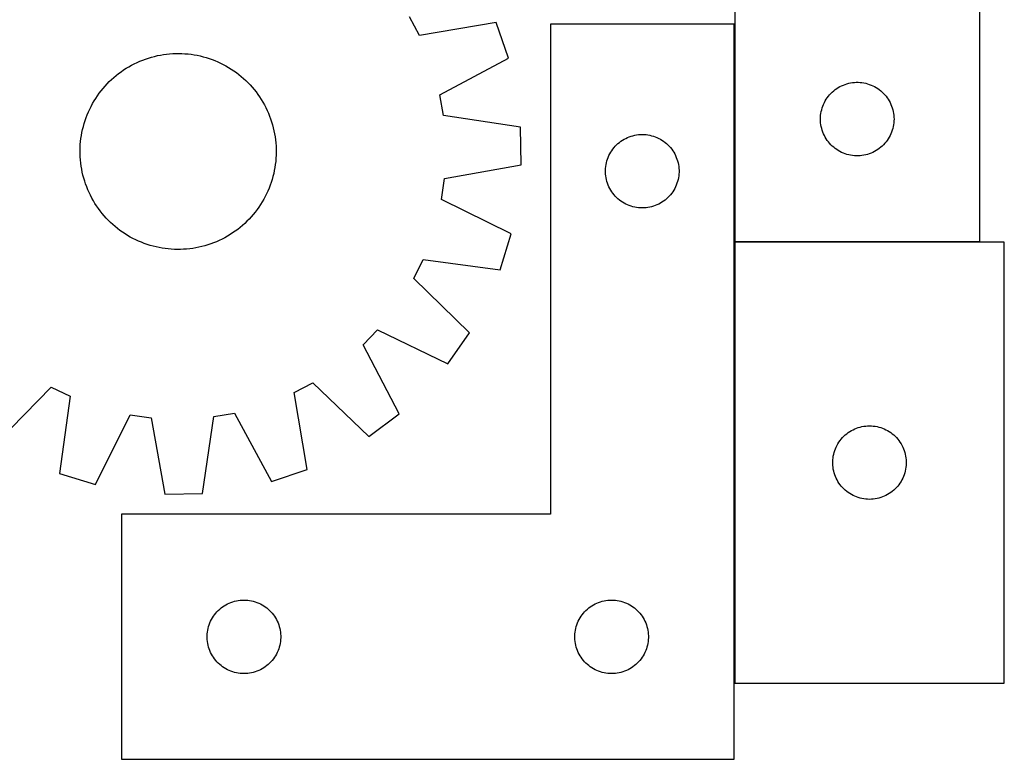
# Model space of a CAD drawing. Header units: millimetres. Extents: x 7 to 1484, y 7 to 468.
# Tile 4 of 5: x 1082 to 1484, y 7 to 308. Entities that reach past the tile are written whole.
import ezdxf

# ---------------------------------------------------------------- set-up
doc = ezdxf.new("R2010")
doc.units = ezdxf.units.MM
doc.layers.add('COMMON', color=5, linetype='CONTINUOUS', true_color=0x0000ff)
doc.layers.add('CUT', color=7, linetype='CONTINUOUS', true_color=0x000000)

msp = doc.modelspace()

# ---------------------------------------------------------------- linework, layer by layer
at = {"layer": 'COMMON'}
for p, q in [((1373.829967, 306.538637), (1373.829967, 217.822822)), ((1373.829967, 217.622821), (1373.829967, 37.622821)), ((1473.929968, 217.722822), (1373.929968, 217.722822))]:
    msp.add_line(p, q, dxfattribs=at)
at = {"layer": 'CUT'}
for p, q in [((1473.929968, 217.822822), (1473.929968, 467.822822)), ((1373.929968, 392.822822), (1373.929968, 217.822822)), ((1245.291369, 301.933308), (1241.274211, 309.508386)), ((1276.60892, 307.242332), (1245.291369, 301.933308)), ((1281.602271, 292.689086), (1276.60892, 307.242332)), ((1373.729967, 306.538637), (1298.729967, 306.538637)), ((1298.729967, 306.538637), (1298.729967, 106.538637)), ((1373.729967, 6.538637), (1373.729967, 306.538637)), ((1136.000625, 293.090186), (1137.215029, 293.413032)), ((1137.215029, 293.413032), (1138.438975, 293.697573)), ((1138.438975, 293.697573), (1139.671255, 293.943528)), ((1139.671255, 293.943528), (1140.910652, 294.150656)), ((1140.910652, 294.150656), (1142.155943, 294.31875)), ((1142.155943, 294.31875), (1143.4059, 294.447646)), ((1143.4059, 294.447646), (1144.659289, 294.537217)), ((1144.659289, 294.537217), (1145.914873, 294.587373)), ((1145.914873, 294.587373), (1147.171413, 294.598066)), ((1147.171413, 294.598066), (1148.427669, 294.569285)), ((1148.427669, 294.569285), (1149.682401, 294.501058)), ((1149.682401, 294.501058), (1150.93437, 294.393452)), ((1150.93437, 294.393452), (1152.182342, 294.246574)), ((1152.182342, 294.246574), (1153.425085, 294.060569)), ((1153.425085, 294.060569), (1154.661371, 293.835621)), ((1154.661371, 293.835621), (1155.889982, 293.57195)), ((1155.889982, 293.57195), (1157.109705, 293.269818)), ((1157.109705, 293.269818), (1158.319335, 292.929523)), ((1126.770187, 289.174463), (1127.86615, 289.789176)), ((1127.86615, 289.789176), (1128.980881, 290.36916)), ((1128.980881, 290.36916), (1130.113279, 290.913844)), ((1130.113279, 290.913844), (1131.262228, 291.422689)), ((1131.262228, 291.422689), (1132.426593, 291.895195)), ((1132.426593, 291.895195), (1133.605225, 292.330893)), ((1133.605225, 292.330893), (1134.796961, 292.729354)), ((1134.796961, 292.729354), (1136.000625, 293.090186)), ((1158.319335, 292.929523), (1159.51768, 292.5514)), ((1159.51768, 292.5514), (1160.703556, 292.135823)), ((1160.703556, 292.135823), (1161.875794, 291.683202)), ((1161.875794, 291.683202), (1163.033236, 291.193983)), ((1163.033236, 291.193983), (1164.17474, 290.66865)), ((1164.17474, 290.66865), (1165.29918, 290.10772)), ((1165.29918, 290.10772), (1166.405445, 289.511747)), ((1166.405445, 289.511747), (1167.492445, 288.88132)), ((1253.622301, 277.652594), (1281.602271, 292.689086)), ((1120.647672, 284.793183), (1121.609037, 285.602371)), ((1121.609037, 285.602371), (1122.595344, 286.380962)), ((1122.595344, 286.380962), (1123.605621, 287.128188)), ((1123.605621, 287.128188), (1124.638871, 287.843312)), ((1124.638871, 287.843312), (1125.694073, 288.525628)), ((1125.694073, 288.525628), (1126.770187, 289.174463)), ((1167.492445, 288.88132), (1168.559106, 288.217061)), ((1168.559106, 288.217061), (1169.604376, 287.519624)), ((1169.604376, 287.519624), (1170.627223, 286.789699)), ((1170.627223, 286.789699), (1171.626638, 286.028006)), ((1171.626638, 286.028006), (1172.601635, 285.235297)), ((1172.601635, 285.235297), (1173.551251, 284.412353)), ((1116.247283, 280.31726), (1117.070227, 281.266875)), ((1117.070227, 281.266875), (1117.922593, 282.190173)), ((1117.922593, 282.190173), (1118.80354, 283.086242)), ((1118.80354, 283.086242), (1119.712199, 283.954198)), ((1119.712199, 283.954198), (1120.647672, 284.793183)), ((1173.551251, 284.412353), (1174.474548, 283.559987)), ((1174.474548, 283.559987), (1175.370617, 282.67904)), ((1175.370617, 282.67904), (1176.238573, 281.770381)), ((1176.238573, 281.770381), (1177.077558, 280.834908)), ((1416.880316, 281.063004), (1417.571252, 281.408356)), ((1417.571252, 281.408356), (1418.279049, 281.717681)), ((1418.279049, 281.717681), (1419.001832, 281.99016)), ((1419.001832, 281.99016), (1419.737683, 282.22507)), ((1419.737683, 282.22507), (1420.484651, 282.421787)), ((1420.484651, 282.421787), (1421.240756, 282.579791)), ((1421.240756, 282.579791), (1422.003992, 282.698662)), ((1422.003992, 282.698662), (1422.772336, 282.778084)), ((1422.772336, 282.778084), (1423.543749, 282.817849)), ((1423.543749, 282.817849), (1424.316186, 282.817849)), ((1424.316186, 282.817849), (1425.087599, 282.778084)), ((1425.087599, 282.778084), (1425.855943, 282.698662)), ((1425.855943, 282.698662), (1426.619179, 282.579791)), ((1426.619179, 282.579791), (1427.375284, 282.421787)), ((1427.375284, 282.421787), (1428.122252, 282.22507)), ((1428.122252, 282.22507), (1428.858103, 281.99016)), ((1428.858103, 281.99016), (1429.580886, 281.717681)), ((1429.580886, 281.717681), (1430.288683, 281.408356)), ((1430.288683, 281.408356), (1430.979619, 281.063004)), ((1113.265519, 276.274731), (1113.962956, 277.320001)), ((1113.962956, 277.320001), (1114.692881, 278.342848)), ((1114.692881, 278.342848), (1115.454574, 279.342263)), ((1115.454574, 279.342263), (1116.247283, 280.31726)), ((1177.077558, 280.834908), (1177.886746, 279.873543)), ((1177.886746, 279.873543), (1178.665337, 278.887236)), ((1178.665337, 278.887236), (1179.412563, 277.876959)), ((1179.412563, 277.876959), (1180.127687, 276.843709)), ((1255.102017, 269.206896), (1253.622301, 277.652594)), ((1412.16817, 277.131964), (1412.662989, 277.725103)), ((1412.662989, 277.725103), (1413.187685, 278.291984)), ((1413.187685, 278.291984), (1413.740867, 278.831102)), ((1413.740867, 278.831102), (1414.32107, 279.341028)), ((1414.32107, 279.341028), (1414.926753, 279.82041)), ((1414.926753, 279.82041), (1415.556312, 280.267977)), ((1415.556312, 280.267977), (1416.208076, 280.682541)), ((1416.208076, 280.682541), (1416.880316, 281.063004)), ((1430.979619, 281.063004), (1431.65186, 280.682541)), ((1431.65186, 280.682541), (1432.303623, 280.267977)), ((1432.303623, 280.267977), (1432.933182, 279.82041)), ((1432.933182, 279.82041), (1433.538865, 279.341028)), ((1433.538865, 279.341028), (1434.119068, 278.831102)), ((1434.119068, 278.831102), (1434.67225, 278.291984)), ((1434.67225, 278.291984), (1435.196947, 277.725103)), ((1435.196947, 277.725103), (1435.691765, 277.131964)), ((1111.37486, 273.014804), (1111.970833, 274.12107)), ((1111.970833, 274.12107), (1112.60126, 275.20807)), ((1112.60126, 275.20807), (1113.265519, 276.274731)), ((1180.127687, 276.843709), (1180.810003, 275.788507)), ((1180.810003, 275.788507), (1181.458838, 274.712393)), ((1181.458838, 274.712393), (1182.073551, 273.61643)), ((1182.073551, 273.61643), (1182.653535, 272.501699)), ((1409.894215, 273.114103), (1410.185214, 273.82963)), ((1410.185214, 273.82963), (1410.512661, 274.529228)), ((1410.512661, 274.529228), (1410.875689, 275.211043)), ((1410.875689, 275.211043), (1411.273334, 275.873264)), ((1411.273334, 275.873264), (1411.704542, 276.514138)), ((1411.704542, 276.514138), (1412.16817, 277.131964)), ((1435.691765, 277.131964), (1436.155393, 276.514138)), ((1436.155393, 276.514138), (1436.586601, 275.873264)), ((1436.586601, 275.873264), (1436.984246, 275.211043)), ((1436.984246, 275.211043), (1437.347274, 274.529228)), ((1437.347274, 274.529228), (1437.674721, 273.82963)), ((1437.674721, 273.82963), (1437.96572, 273.114103)), ((1109.346757, 268.419181), (1109.799378, 269.591419)), ((1109.799378, 269.591419), (1110.288597, 270.748861)), ((1110.288597, 270.748861), (1110.81393, 271.890365)), ((1110.81393, 271.890365), (1111.37486, 273.014804)), ((1182.653535, 272.501699), (1183.198219, 271.369301)), ((1183.198219, 271.369301), (1183.707064, 270.220352)), ((1183.707064, 270.220352), (1184.17957, 269.055987)), ((1286.527357, 264.578423), (1255.102017, 269.206896)), ((1408.949856, 268.595003), (1409.009469, 269.365137)), ((1409.009469, 269.365137), (1409.108649, 270.13118)), ((1409.108649, 270.13118), (1409.247132, 270.891103)), ((1409.247132, 270.891103), (1409.424552, 271.642888)), ((1409.424552, 271.642888), (1409.640437, 272.384544)), ((1409.640437, 272.384544), (1409.894215, 273.114103)), ((1437.96572, 273.114103), (1438.219498, 272.384544)), ((1438.219498, 272.384544), (1438.435383, 271.642888)), ((1438.435383, 271.642888), (1438.612803, 270.891103)), ((1438.612803, 270.891103), (1438.751286, 270.13118)), ((1438.751286, 270.13118), (1438.850466, 269.365137)), ((1438.850466, 269.365137), (1438.910079, 268.595003)), ((1108.212762, 264.82533), (1108.553057, 266.03496)), ((1108.553057, 266.03496), (1108.93118, 267.233305)), ((1108.93118, 267.233305), (1109.346757, 268.419181)), ((1184.17957, 269.055987), (1184.615268, 267.877355)), ((1184.615268, 267.877355), (1185.01373, 266.685619)), ((1185.01373, 266.685619), (1185.374561, 265.481955)), ((1185.374561, 265.481955), (1185.697407, 264.267551)), ((1408.929968, 267.822822), (1408.949856, 268.595003)), ((1408.949856, 267.05064), (1408.929968, 267.822822)), ((1409.009469, 266.280507), (1408.949856, 267.05064)), ((1409.108649, 265.514463), (1409.009469, 266.280507)), ((1409.247132, 264.754541), (1409.108649, 265.514463)), ((1438.751286, 265.514463), (1438.612803, 264.754541)), ((1438.850466, 266.280507), (1438.751286, 265.514463)), ((1438.910079, 267.05064), (1438.850466, 266.280507)), ((1438.910079, 268.595003), (1438.929968, 267.822822)), ((1438.929968, 267.822822), (1438.910079, 267.05064)), ((1107.236006, 259.897967), (1107.422011, 261.14071)), ((1107.422011, 261.14071), (1107.646959, 262.376996)), ((1107.646959, 262.376996), (1107.91063, 263.605607)), ((1107.91063, 263.605607), (1108.212762, 264.82533)), ((1185.697407, 264.267551), (1185.981948, 263.043605)), ((1185.981948, 263.043605), (1186.227903, 261.811325)), ((1186.227903, 261.811325), (1186.435031, 260.571928)), ((1286.779116, 249.194433), (1286.527357, 264.578423)), ((1332.4099, 261.044053), (1333.161686, 261.221473)), ((1333.161686, 261.221473), (1333.921608, 261.359956)), ((1333.921608, 261.359956), (1334.687652, 261.459135)), ((1334.687652, 261.459135), (1335.457785, 261.518749)), ((1335.457785, 261.518749), (1336.229967, 261.538637)), ((1336.229967, 261.538637), (1337.002148, 261.518749)), ((1337.002148, 261.518749), (1337.772282, 261.459135)), ((1337.772282, 261.459135), (1338.538325, 261.359956)), ((1338.538325, 261.359956), (1339.298248, 261.221473)), ((1339.298248, 261.221473), (1340.050033, 261.044053)), ((1409.424552, 264.002755), (1409.247132, 264.754541)), ((1409.640437, 263.261099), (1409.424552, 264.002755)), ((1409.894215, 262.53154), (1409.640437, 263.261099)), ((1410.185214, 261.816013), (1409.894215, 262.53154)), ((1410.512661, 261.116415), (1410.185214, 261.816013)), ((1410.875689, 260.434601), (1410.512661, 261.116415)), ((1437.347274, 261.116415), (1436.984246, 260.434601)), ((1437.674721, 261.816013), (1437.347274, 261.116415)), ((1437.96572, 262.53154), (1437.674721, 261.816013)), ((1438.219498, 263.261099), (1437.96572, 262.53154)), ((1438.435383, 264.002755), (1438.219498, 263.261099)), ((1438.612803, 264.754541), (1438.435383, 264.002755)), ((1106.913295, 256.143294), (1106.981522, 257.398026)), ((1106.981522, 257.398026), (1107.089128, 258.649995)), ((1107.089128, 258.649995), (1107.236006, 259.897967)), ((1186.435031, 260.571928), (1186.603125, 259.326637)), ((1186.603125, 259.326637), (1186.732022, 258.07668)), ((1186.732022, 258.07668), (1186.821592, 256.823291)), ((1325.221686, 256.727737), (1325.760804, 257.28092)), ((1325.760804, 257.28092), (1326.327685, 257.805616)), ((1326.327685, 257.805616), (1326.920824, 258.300434)), ((1326.920824, 258.300434), (1327.53865, 258.764062)), ((1327.53865, 258.764062), (1328.179524, 259.195271)), ((1328.179524, 259.195271), (1328.841746, 259.592916)), ((1328.841746, 259.592916), (1329.52356, 259.955943)), ((1329.52356, 259.955943), (1330.223158, 260.283391)), ((1330.223158, 260.283391), (1330.938685, 260.57439)), ((1330.938685, 260.57439), (1331.668244, 260.828168)), ((1331.668244, 260.828168), (1332.4099, 261.044053)), ((1340.050033, 261.044053), (1340.791689, 260.828168)), ((1340.791689, 260.828168), (1341.521248, 260.57439)), ((1341.521248, 260.57439), (1342.236775, 260.283391)), ((1342.236775, 260.283391), (1342.936373, 259.955943)), ((1342.936373, 259.955943), (1343.618188, 259.592916)), ((1343.618188, 259.592916), (1344.280409, 259.195271)), ((1344.280409, 259.195271), (1344.921283, 258.764062)), ((1344.921283, 258.764062), (1345.539109, 258.300434)), ((1345.539109, 258.300434), (1346.132248, 257.805616)), ((1346.132248, 257.805616), (1346.699129, 257.28092)), ((1346.699129, 257.28092), (1347.238247, 256.727737)), ((1411.273334, 259.772379), (1410.875689, 260.434601)), ((1411.704542, 259.131505), (1411.273334, 259.772379)), ((1412.16817, 258.513679), (1411.704542, 259.131505)), ((1412.662989, 257.92054), (1412.16817, 258.513679)), ((1413.187685, 257.353659), (1412.662989, 257.92054)), ((1413.740867, 256.814541), (1413.187685, 257.353659)), ((1434.67225, 257.353659), (1434.119068, 256.814541)), ((1435.196947, 257.92054), (1434.67225, 257.353659)), ((1435.691765, 258.513679), (1435.196947, 257.92054)), ((1436.155393, 259.131505), (1435.691765, 258.513679)), ((1436.586601, 259.772379), (1436.155393, 259.131505)), ((1436.984246, 260.434601), (1436.586601, 259.772379)), ((1106.884514, 254.887038), (1106.913295, 256.143294)), ((1106.895207, 253.630498), (1106.884514, 254.887038)), ((1106.945363, 252.374914), (1106.895207, 253.630498)), ((1186.821592, 256.823291), (1186.871748, 255.567707)), ((1186.882441, 254.311167), (1186.85366, 253.054911)), ((1186.871748, 255.567707), (1186.882441, 254.311167)), ((1322.644433, 252.897353), (1322.989785, 253.588288)), ((1322.989785, 253.588288), (1323.370247, 254.260529)), ((1323.370247, 254.260529), (1323.784811, 254.912293)), ((1323.784811, 254.912293), (1324.232378, 255.541851)), ((1324.232378, 255.541851), (1324.71176, 256.147535)), ((1324.71176, 256.147535), (1325.221686, 256.727737)), ((1347.238247, 256.727737), (1347.748173, 256.147535)), ((1347.748173, 256.147535), (1348.227555, 255.541851)), ((1348.227555, 255.541851), (1348.675122, 254.912293)), ((1348.675122, 254.912293), (1349.089686, 254.260529)), ((1349.089686, 254.260529), (1349.470149, 253.588288)), ((1349.470149, 253.588288), (1349.815501, 252.897353)), ((1414.32107, 256.304615), (1413.740867, 256.814541)), ((1414.926753, 255.825233), (1414.32107, 256.304615)), ((1415.556312, 255.377666), (1414.926753, 255.825233)), ((1416.208076, 254.963102), (1415.556312, 255.377666)), ((1416.880316, 254.58264), (1416.208076, 254.963102)), ((1417.571252, 254.237288), (1416.880316, 254.58264)), ((1418.279049, 253.927962), (1417.571252, 254.237288)), ((1419.001832, 253.655483), (1418.279049, 253.927962)), ((1419.737683, 253.420573), (1419.001832, 253.655483)), ((1420.484651, 253.223856), (1419.737683, 253.420573)), ((1421.240756, 253.065852), (1420.484651, 253.223856)), ((1422.003992, 252.946981), (1421.240756, 253.065852)), ((1426.619179, 253.065852), (1425.855943, 252.946981)), ((1427.375284, 253.223856), (1426.619179, 253.065852)), ((1428.122252, 253.420573), (1427.375284, 253.223856)), ((1428.858103, 253.655483), (1428.122252, 253.420573)), ((1429.580886, 253.927962), (1428.858103, 253.655483)), ((1430.288683, 254.237288), (1429.580886, 253.927962)), ((1430.979619, 254.58264), (1430.288683, 254.237288)), ((1431.65186, 254.963102), (1430.979619, 254.58264)), ((1432.303623, 255.377666), (1431.65186, 254.963102)), ((1432.933182, 255.825233), (1432.303623, 255.377666)), ((1433.538865, 256.304615), (1432.933182, 255.825233)), ((1434.119068, 256.814541), (1433.538865, 256.304615)), ((1107.034934, 251.121525), (1106.945363, 252.374914)), ((1107.16383, 249.871568), (1107.034934, 251.121525)), ((1107.331924, 248.626277), (1107.16383, 249.871568)), ((1186.53095, 249.300238), (1186.344945, 248.057495)), ((1186.677827, 250.54821), (1186.53095, 249.300238)), ((1186.785433, 251.800179), (1186.677827, 250.54821)), ((1186.85366, 253.054911), (1186.785433, 251.800179)), ((1255.522052, 243.540165), (1286.779116, 249.194433)), ((1321.354126, 248.464613), (1321.472997, 249.227849)), ((1321.472997, 249.227849), (1321.631001, 249.983953)), ((1321.631001, 249.983953), (1321.827718, 250.730922)), ((1321.827718, 250.730922), (1322.062628, 251.466773)), ((1322.062628, 251.466773), (1322.335107, 252.189556)), ((1322.335107, 252.189556), (1322.644433, 252.897353)), ((1349.815501, 252.897353), (1350.124826, 252.189556)), ((1350.124826, 252.189556), (1350.397305, 251.466773)), ((1350.397305, 251.466773), (1350.632215, 250.730922)), ((1350.632215, 250.730922), (1350.828932, 249.983953)), ((1350.828932, 249.983953), (1350.986936, 249.227849)), ((1350.986936, 249.227849), (1351.105807, 248.464613)), ((1422.772336, 252.867559), (1422.003992, 252.946981)), ((1423.543749, 252.827795), (1422.772336, 252.867559)), ((1424.316186, 252.827795), (1423.543749, 252.827795)), ((1425.087599, 252.867559), (1424.316186, 252.827795)), ((1425.855943, 252.946981), (1425.087599, 252.867559)), ((1107.539052, 247.38688), (1107.331924, 248.626277)), ((1107.785007, 246.1546), (1107.539052, 247.38688)), ((1108.069548, 244.930654), (1107.785007, 246.1546)), ((1185.856325, 245.592598), (1185.554194, 244.372875)), ((1186.119996, 246.821209), (1185.856325, 245.592598)), ((1186.344945, 248.057495), (1186.119996, 246.821209)), ((1321.23494, 246.924856), (1321.274704, 247.696269)), ((1321.23494, 246.152419), (1321.23494, 246.924856)), ((1321.274704, 245.381005), (1321.23494, 246.152419)), ((1321.274704, 247.696269), (1321.354126, 248.464613)), ((1321.354126, 244.612662), (1321.274704, 245.381005)), ((1351.105807, 248.464613), (1351.185229, 247.696269)), ((1351.185229, 245.381005), (1351.105807, 244.612662)), ((1351.185229, 247.696269), (1351.224994, 246.924856)), ((1351.224994, 246.152419), (1351.185229, 245.381005)), ((1351.224994, 246.924856), (1351.224994, 246.152419)), ((1108.392394, 243.71625), (1108.069548, 244.930654)), ((1108.753226, 242.512586), (1108.392394, 243.71625)), ((1109.151687, 241.32085), (1108.753226, 242.512586)), ((1109.587386, 240.142218), (1109.151687, 241.32085)), ((1184.835776, 241.9649), (1184.420198, 240.779024)), ((1185.213898, 243.163245), (1184.835776, 241.9649)), ((1185.554194, 244.372875), (1185.213898, 243.163245)), ((1254.319482, 235.050572), (1255.522052, 243.540165)), ((1321.472997, 243.849426), (1321.354126, 244.612662)), ((1321.631001, 243.093321), (1321.472997, 243.849426)), ((1321.827718, 242.346353), (1321.631001, 243.093321)), ((1322.062628, 241.610502), (1321.827718, 242.346353)), ((1322.335107, 240.887719), (1322.062628, 241.610502)), ((1350.397305, 241.610502), (1350.124826, 240.887719)), ((1350.632215, 242.346353), (1350.397305, 241.610502)), ((1350.828932, 243.093321), (1350.632215, 242.346353)), ((1350.986936, 243.849426), (1350.828932, 243.093321)), ((1351.105807, 244.612662), (1350.986936, 243.849426)), ((1110.059891, 238.977853), (1109.587386, 240.142218)), ((1110.568736, 237.828904), (1110.059891, 238.977853)), ((1111.11342, 236.696505), (1110.568736, 237.828904)), ((1182.953025, 237.30784), (1182.392095, 236.1834)), ((1183.478358, 238.449344), (1182.953025, 237.30784)), ((1183.967577, 239.606786), (1183.478358, 238.449344)), ((1184.420198, 240.779024), (1183.967577, 239.606786)), ((1322.644433, 240.179921), (1322.335107, 240.887719)), ((1322.989785, 239.488986), (1322.644433, 240.179921)), ((1323.370247, 238.816745), (1322.989785, 239.488986)), ((1323.784811, 238.164981), (1323.370247, 238.816745)), ((1324.232378, 237.535423), (1323.784811, 238.164981)), ((1324.71176, 236.92974), (1324.232378, 237.535423)), ((1348.227555, 237.535423), (1347.748173, 236.92974)), ((1348.675122, 238.164981), (1348.227555, 237.535423)), ((1349.089686, 238.816745), (1348.675122, 238.164981)), ((1349.470149, 239.488986), (1349.089686, 238.816745)), ((1349.815501, 240.179921), (1349.470149, 239.488986)), ((1350.124826, 240.887719), (1349.815501, 240.179921)), ((1111.693404, 235.581775), (1111.11342, 236.696505)), ((1112.308117, 234.485812), (1111.693404, 235.581775)), ((1112.956952, 233.409698), (1112.308117, 234.485812)), ((1113.639268, 232.354496), (1112.956952, 233.409698)), ((1181.165695, 233.990135), (1180.501436, 232.923474)), ((1181.796123, 235.077135), (1181.165695, 233.990135)), ((1182.392095, 236.1834), (1181.796123, 235.077135)), ((1282.776479, 220.937668), (1254.319482, 235.050572)), ((1325.221686, 236.349537), (1324.71176, 236.92974)), ((1325.760804, 235.796354), (1325.221686, 236.349537)), ((1326.327685, 235.271658), (1325.760804, 235.796354)), ((1326.920824, 234.77684), (1326.327685, 235.271658)), ((1327.53865, 234.313212), (1326.920824, 234.77684)), ((1328.179524, 233.882004), (1327.53865, 234.313212)), ((1328.841746, 233.484359), (1328.179524, 233.882004)), ((1329.52356, 233.121331), (1328.841746, 233.484359)), ((1330.223158, 232.793884), (1329.52356, 233.121331)), ((1342.936373, 233.121331), (1342.236775, 232.793884)), ((1343.618188, 233.484359), (1342.936373, 233.121331)), ((1344.280409, 233.882004), (1343.618188, 233.484359)), ((1344.921283, 234.313212), (1344.280409, 233.882004)), ((1345.539109, 234.77684), (1344.921283, 234.313212)), ((1346.132248, 235.271658), (1345.539109, 234.77684)), ((1346.699129, 235.796354), (1346.132248, 235.271658)), ((1347.238247, 236.349537), (1346.699129, 235.796354)), ((1347.748173, 236.92974), (1347.238247, 236.349537)), ((1114.354392, 231.321246), (1113.639268, 232.354496)), ((1115.101618, 230.310969), (1114.354392, 231.321246)), ((1115.880209, 229.324662), (1115.101618, 230.310969)), ((1116.689397, 228.363297), (1115.880209, 229.324662)), ((1178.312381, 229.855942), (1177.519672, 228.880945)), ((1179.074075, 230.855357), (1178.312381, 229.855942)), ((1179.804, 231.878204), (1179.074075, 230.855357)), ((1180.501436, 232.923474), (1179.804, 231.878204)), ((1330.938685, 232.502885), (1330.223158, 232.793884)), ((1331.668244, 232.249107), (1330.938685, 232.502885)), ((1332.4099, 232.033221), (1331.668244, 232.249107)), ((1333.161686, 231.855802), (1332.4099, 232.033221)), ((1333.921608, 231.717319), (1333.161686, 231.855802)), ((1334.687652, 231.618139), (1333.921608, 231.717319)), ((1335.457785, 231.558526), (1334.687652, 231.618139)), ((1336.229967, 231.538637), (1335.457785, 231.558526)), ((1337.002148, 231.558526), (1336.229967, 231.538637)), ((1337.772282, 231.618139), (1337.002148, 231.558526)), ((1338.538325, 231.717319), (1337.772282, 231.618139)), ((1339.298248, 231.855802), (1338.538325, 231.717319)), ((1340.050033, 232.033221), (1339.298248, 231.855802)), ((1340.791689, 232.249107), (1340.050033, 232.033221)), ((1341.521248, 232.502885), (1340.791689, 232.249107)), ((1342.236775, 232.793884), (1341.521248, 232.502885)), ((1117.528382, 227.427824), (1116.689397, 228.363297)), ((1118.396338, 226.519165), (1117.528382, 227.427824)), ((1119.292407, 225.638218), (1118.396338, 226.519165)), ((1120.215705, 224.785852), (1119.292407, 225.638218)), ((1174.054756, 225.244007), (1173.119283, 224.405022)), ((1174.963415, 226.111963), (1174.054756, 225.244007)), ((1175.844362, 227.008032), (1174.963415, 226.111963)), ((1176.696728, 227.931329), (1175.844362, 227.008032)), ((1177.519672, 228.880945), (1176.696728, 227.931329)), ((1121.16532, 223.962908), (1120.215705, 224.785852)), ((1122.140317, 223.170199), (1121.16532, 223.962908)), ((1123.139732, 222.408505), (1122.140317, 223.170199)), ((1124.162579, 221.67858), (1123.139732, 222.408505)), ((1125.207849, 220.981144), (1124.162579, 221.67858)), ((1126.27451, 220.316885), (1125.207849, 220.981144)), ((1169.128084, 221.354893), (1168.072882, 220.672577)), ((1170.161334, 222.070017), (1169.128084, 221.354893)), ((1171.171611, 222.817243), (1170.161334, 222.070017)), ((1172.157918, 223.595834), (1171.171611, 222.817243)), ((1173.119283, 224.405022), (1172.157918, 223.595834)), ((1278.262001, 206.228826), (1282.776479, 220.937668)), ((1127.36151, 219.686457), (1126.27451, 220.316885)), ((1128.467776, 219.090485), (1127.36151, 219.686457)), ((1129.592215, 218.529555), (1128.467776, 219.090485)), ((1130.733719, 218.004222), (1129.592215, 218.529555)), ((1131.891161, 217.515003), (1130.733719, 218.004222)), ((1133.063399, 217.062382), (1131.891161, 217.515003)), ((1134.249275, 216.646804), (1133.063399, 217.062382)), ((1161.340362, 217.30301), (1160.16173, 216.867312)), ((1162.504727, 217.775516), (1161.340362, 217.30301)), ((1163.653676, 218.284361), (1162.504727, 217.775516)), ((1164.786075, 218.829045), (1163.653676, 218.284361)), ((1165.900805, 219.409029), (1164.786075, 218.829045)), ((1166.996768, 220.023742), (1165.900805, 219.409029)), ((1168.072882, 220.672577), (1166.996768, 220.023742)), ((1373.929968, 217.822822), (1473.929968, 217.822822)), ((1373.929968, 217.622821), (1373.929968, 37.622821)), ((1483.929968, 217.622821), (1373.929968, 217.622821)), ((1483.929968, 37.622821), (1483.929968, 217.622821)), ((1135.44762, 216.268682), (1134.249275, 216.646804)), ((1136.65725, 215.928386), (1135.44762, 216.268682)), ((1137.876973, 215.626255), (1136.65725, 215.928386)), ((1139.105584, 215.362584), (1137.876973, 215.626255)), ((1140.34187, 215.137635), (1139.105584, 215.362584)), ((1141.584613, 214.95163), (1140.34187, 215.137635)), ((1142.832585, 214.804753), (1141.584613, 214.95163)), ((1144.084554, 214.697147), (1142.832585, 214.804753)), ((1145.339286, 214.62892), (1144.084554, 214.697147)), ((1146.595542, 214.600139), (1145.339286, 214.62892)), ((1147.852082, 214.610832), (1146.595542, 214.600139)), ((1149.107666, 214.660988), (1147.852082, 214.610832)), ((1150.361055, 214.750558), (1149.107666, 214.660988)), ((1151.611012, 214.879455), (1150.361055, 214.750558)), ((1152.856303, 215.047549), (1151.611012, 214.879455)), ((1154.0957, 215.254677), (1152.856303, 215.047549)), ((1155.32798, 215.500632), (1154.0957, 215.254677)), ((1156.551926, 215.785173), (1155.32798, 215.500632)), ((1157.76633, 216.108019), (1156.551926, 215.785173)), ((1158.969994, 216.46885), (1157.76633, 216.108019)), ((1160.16173, 216.867312), (1158.969994, 216.46885)), ((1243.020361, 202.807794), (1246.787502, 210.510262)), ((1246.787502, 210.510262), (1278.262001, 206.228826)), ((1265.723447, 180.591929), (1243.020361, 202.807794)), ((1222.310693, 175.63471), (1228.27365, 181.796082)), ((1228.27365, 181.796082), (1256.884641, 167.99804)), ((1256.884641, 167.99804), (1265.723447, 180.591929)), ((1237.037531, 147.490528), (1222.310693, 175.63471)), ((1072.876304, 135.759133), (1095.092169, 158.462219)), ((1095.092169, 158.462219), (1102.794637, 154.695078)), ((1194.217683, 156.191211), (1201.792761, 160.208369)), ((1201.792761, 160.208369), (1224.739601, 138.244369)), ((1102.794637, 154.695078), (1098.513202, 123.220579)), ((1199.526708, 124.87366), (1194.217683, 156.191211)), ((1113.222044, 118.706101), (1127.334947, 147.163098)), ((1127.334947, 147.163098), (1135.82454, 145.960528)), ((1135.82454, 145.960528), (1141.478808, 114.703464)), ((1156.862798, 114.955223), (1161.491271, 146.380563)), ((1161.491271, 146.380563), (1169.936969, 147.860279)), ((1169.936969, 147.860279), (1184.973461, 119.880309)), ((1224.739601, 138.244369), (1237.037531, 147.490528)), ((1420.879525, 140.279454), (1421.541747, 140.677099)), ((1421.541747, 140.677099), (1422.223561, 141.040127)), ((1422.223561, 141.040127), (1422.923159, 141.367574)), ((1422.923159, 141.367574), (1423.638686, 141.658573)), ((1423.638686, 141.658573), (1424.368245, 141.912351)), ((1424.368245, 141.912351), (1425.109901, 142.128236)), ((1425.109901, 142.128236), (1425.861687, 142.305656)), ((1425.861687, 142.305656), (1426.621609, 142.444139)), ((1426.621609, 142.444139), (1427.387653, 142.543319)), ((1427.387653, 142.543319), (1428.157786, 142.602932)), ((1428.157786, 142.602932), (1428.929968, 142.622821)), ((1428.929968, 142.622821), (1429.702149, 142.602932)), ((1429.702149, 142.602932), (1430.472283, 142.543319)), ((1430.472283, 142.543319), (1431.238326, 142.444139)), ((1431.238326, 142.444139), (1431.998249, 142.305656)), ((1431.998249, 142.305656), (1432.750034, 142.128236)), ((1432.750034, 142.128236), (1433.49169, 141.912351)), ((1433.49169, 141.912351), (1434.221249, 141.658573)), ((1434.221249, 141.658573), (1434.936776, 141.367574)), ((1434.936776, 141.367574), (1435.636374, 141.040127)), ((1435.636374, 141.040127), (1436.318189, 140.677099)), ((1436.318189, 140.677099), (1436.98041, 140.279454)), ((1416.484812, 135.996476), (1416.932379, 136.626035)), ((1416.932379, 136.626035), (1417.411761, 137.231718)), ((1417.411761, 137.231718), (1417.921687, 137.811921)), ((1417.921687, 137.811921), (1418.460805, 138.365103)), ((1418.460805, 138.365103), (1419.027686, 138.8898)), ((1419.027686, 138.8898), (1419.620825, 139.384618)), ((1419.620825, 139.384618), (1420.238651, 139.848246)), ((1420.238651, 139.848246), (1420.879525, 140.279454)), ((1436.98041, 140.279454), (1437.621284, 139.848246)), ((1437.621284, 139.848246), (1438.23911, 139.384618)), ((1438.23911, 139.384618), (1438.832249, 138.8898)), ((1438.832249, 138.8898), (1439.39913, 138.365103)), ((1439.39913, 138.365103), (1439.938248, 137.811921)), ((1439.938248, 137.811921), (1440.448174, 137.231718)), ((1440.448174, 137.231718), (1440.927556, 136.626035)), ((1440.927556, 136.626035), (1441.375123, 135.996476)), ((1414.762629, 132.550956), (1415.035108, 133.273739)), ((1415.035108, 133.273739), (1415.344434, 133.981536)), ((1415.344434, 133.981536), (1415.689786, 134.672472)), ((1415.689786, 134.672472), (1416.070248, 135.344713)), ((1416.070248, 135.344713), (1416.484812, 135.996476)), ((1441.375123, 135.996476), (1441.789687, 135.344713)), ((1441.789687, 135.344713), (1442.17015, 134.672472)), ((1442.17015, 134.672472), (1442.515502, 133.981536)), ((1442.515502, 133.981536), (1442.824827, 133.273739)), ((1442.824827, 133.273739), (1443.097306, 132.550956)), ((1413.934941, 128.009039), (1413.974705, 128.780453)), ((1413.974705, 128.780453), (1414.054127, 129.548796)), ((1414.054127, 129.548796), (1414.172998, 130.312032)), ((1414.172998, 130.312032), (1414.331002, 131.068137)), ((1414.331002, 131.068137), (1414.527719, 131.815105)), ((1414.527719, 131.815105), (1414.762629, 132.550956)), ((1443.097306, 132.550956), (1443.332216, 131.815105)), ((1443.332216, 131.815105), (1443.528933, 131.068137)), ((1443.528933, 131.068137), (1443.686937, 130.312032)), ((1443.686937, 130.312032), (1443.805808, 129.548796)), ((1443.805808, 129.548796), (1443.88523, 128.780453)), ((1443.88523, 128.780453), (1443.924995, 128.009039)), ((1184.973461, 119.880309), (1199.526708, 124.87366)), ((1413.934941, 127.236602), (1413.934941, 128.009039)), ((1413.974705, 126.465189), (1413.934941, 127.236602)), ((1414.054127, 125.696845), (1413.974705, 126.465189)), ((1414.172998, 124.933609), (1414.054127, 125.696845)), ((1414.331002, 124.177504), (1414.172998, 124.933609)), ((1443.686937, 124.933609), (1443.528933, 124.177504)), ((1443.805808, 125.696845), (1443.686937, 124.933609)), ((1443.88523, 126.465189), (1443.805808, 125.696845)), ((1443.924995, 127.236602), (1443.88523, 126.465189)), ((1443.924995, 128.009039), (1443.924995, 127.236602)), ((1098.513202, 123.220579), (1113.222044, 118.706101)), ((1414.527719, 123.430536), (1414.331002, 124.177504)), ((1414.762629, 122.694685), (1414.527719, 123.430536)), ((1415.035108, 121.971902), (1414.762629, 122.694685)), ((1415.344434, 121.264105), (1415.035108, 121.971902)), ((1415.689786, 120.573169), (1415.344434, 121.264105)), ((1416.070248, 119.900929), (1415.689786, 120.573169)), ((1442.17015, 120.573169), (1441.789687, 119.900929)), ((1442.515502, 121.264105), (1442.17015, 120.573169)), ((1442.824827, 121.971902), (1442.515502, 121.264105)), ((1443.097306, 122.694685), (1442.824827, 121.971902)), ((1443.332216, 123.430536), (1443.097306, 122.694685)), ((1443.528933, 124.177504), (1443.332216, 123.430536)), ((1416.484812, 119.249165), (1416.070248, 119.900929)), ((1416.932379, 118.619606), (1416.484812, 119.249165)), ((1417.411761, 118.013923), (1416.932379, 118.619606)), ((1417.921687, 117.43372), (1417.411761, 118.013923)), ((1418.460805, 116.880538), (1417.921687, 117.43372)), ((1419.027686, 116.355842), (1418.460805, 116.880538)), ((1439.39913, 116.880538), (1438.832249, 116.355842)), ((1439.938248, 117.43372), (1439.39913, 116.880538)), ((1440.448174, 118.013923), (1439.938248, 117.43372)), ((1440.927556, 118.619606), (1440.448174, 118.013923)), ((1441.375123, 119.249165), (1440.927556, 118.619606)), ((1441.789687, 119.900929), (1441.375123, 119.249165)), ((1141.478808, 114.703464), (1156.862798, 114.955223)), ((1419.620825, 115.861023), (1419.027686, 116.355842)), ((1420.238651, 115.397396), (1419.620825, 115.861023)), ((1420.879525, 114.966187), (1420.238651, 115.397396)), ((1421.541747, 114.568542), (1420.879525, 114.966187)), ((1422.223561, 114.205514), (1421.541747, 114.568542)), ((1422.923159, 113.878067), (1422.223561, 114.205514)), ((1423.638686, 113.587068), (1422.923159, 113.878067)), ((1424.368245, 113.33329), (1423.638686, 113.587068)), ((1425.109901, 113.117405), (1424.368245, 113.33329)), ((1425.861687, 112.939985), (1425.109901, 113.117405)), ((1426.621609, 112.801502), (1425.861687, 112.939985)), ((1427.387653, 112.702322), (1426.621609, 112.801502)), ((1428.157786, 112.642709), (1427.387653, 112.702322)), ((1428.929968, 112.622821), (1428.157786, 112.642709)), ((1429.702149, 112.642709), (1428.929968, 112.622821)), ((1430.472283, 112.702322), (1429.702149, 112.642709)), ((1431.238326, 112.801502), (1430.472283, 112.702322)), ((1431.998249, 112.939985), (1431.238326, 112.801502)), ((1432.750034, 113.117405), (1431.998249, 112.939985)), ((1433.49169, 113.33329), (1432.750034, 113.117405)), ((1434.221249, 113.587068), (1433.49169, 113.33329)), ((1434.936776, 113.878067), (1434.221249, 113.587068)), ((1435.636374, 114.205514), (1434.936776, 113.878067)), ((1436.318189, 114.568542), (1435.636374, 114.205514)), ((1436.98041, 114.966187), (1436.318189, 114.568542)), ((1437.621284, 115.397396), (1436.98041, 114.966187)), ((1438.23911, 115.861023), (1437.621284, 115.397396)), ((1438.832249, 116.355842), (1438.23911, 115.861023)), ((1298.729967, 106.538637), (1123.729967, 106.538637)), ((1123.729967, 106.538637), (1123.729967, 6.538637)), ((1163.827685, 67.805616), (1164.420824, 68.300434)), ((1164.420824, 68.300434), (1165.03865, 68.764062)), ((1165.03865, 68.764062), (1165.679524, 69.195271)), ((1165.679524, 69.195271), (1166.341746, 69.592916)), ((1166.341746, 69.592916), (1167.02356, 69.955943)), ((1167.02356, 69.955943), (1167.723158, 70.283391)), ((1167.723158, 70.283391), (1168.438685, 70.57439)), ((1168.438685, 70.57439), (1169.168244, 70.828168)), ((1169.168244, 70.828168), (1169.9099, 71.044053)), ((1169.9099, 71.044053), (1170.661686, 71.221473)), ((1170.661686, 71.221473), (1171.421608, 71.359956)), ((1171.421608, 71.359956), (1172.187652, 71.459135)), ((1172.187652, 71.459135), (1172.957785, 71.518749)), ((1172.957785, 71.518749), (1173.729967, 71.538637)), ((1173.729967, 71.538637), (1174.502148, 71.518749)), ((1174.502148, 71.518749), (1175.272282, 71.459135)), ((1175.272282, 71.459135), (1176.038325, 71.359956)), ((1176.038325, 71.359956), (1176.798248, 71.221473)), ((1176.798248, 71.221473), (1177.550033, 71.044053)), ((1177.550033, 71.044053), (1178.291689, 70.828168)), ((1178.291689, 70.828168), (1179.021248, 70.57439)), ((1179.021248, 70.57439), (1179.736775, 70.283391)), ((1179.736775, 70.283391), (1180.436373, 69.955943)), ((1180.436373, 69.955943), (1181.118188, 69.592916)), ((1181.118188, 69.592916), (1181.780409, 69.195271)), ((1181.780409, 69.195271), (1182.421283, 68.764062)), ((1182.421283, 68.764062), (1183.039109, 68.300434)), ((1183.039109, 68.300434), (1183.632248, 67.805616)), ((1313.827685, 67.805616), (1314.420824, 68.300434)), ((1314.420824, 68.300434), (1315.03865, 68.764062)), ((1315.03865, 68.764062), (1315.679524, 69.195271)), ((1315.679524, 69.195271), (1316.341746, 69.592916)), ((1316.341746, 69.592916), (1317.02356, 69.955943)), ((1317.02356, 69.955943), (1317.723158, 70.283391)), ((1317.723158, 70.283391), (1318.438685, 70.57439)), ((1318.438685, 70.57439), (1319.168244, 70.828168)), ((1319.168244, 70.828168), (1319.9099, 71.044053)), ((1319.9099, 71.044053), (1320.661686, 71.221473)), ((1320.661686, 71.221473), (1321.421608, 71.359956)), ((1321.421608, 71.359956), (1322.187652, 71.459135)), ((1322.187652, 71.459135), (1322.957785, 71.518749)), ((1322.957785, 71.518749), (1323.729967, 71.538637)), ((1323.729967, 71.538637), (1324.502148, 71.518749)), ((1324.502148, 71.518749), (1325.272282, 71.459135)), ((1325.272282, 71.459135), (1326.038325, 71.359956)), ((1326.038325, 71.359956), (1326.798248, 71.221473)), ((1326.798248, 71.221473), (1327.550033, 71.044053)), ((1327.550033, 71.044053), (1328.291689, 70.828168)), ((1328.291689, 70.828168), (1329.021248, 70.57439)), ((1329.021248, 70.57439), (1329.736775, 70.283391)), ((1329.736775, 70.283391), (1330.436373, 69.955943)), ((1330.436373, 69.955943), (1331.118188, 69.592916)), ((1331.118188, 69.592916), (1331.780409, 69.195271)), ((1331.780409, 69.195271), (1332.421283, 68.764062)), ((1332.421283, 68.764062), (1333.039109, 68.300434)), ((1333.039109, 68.300434), (1333.632248, 67.805616)), ((1160.870247, 64.260529), (1161.284811, 64.912293)), ((1161.284811, 64.912293), (1161.732378, 65.541851)), ((1161.732378, 65.541851), (1162.21176, 66.147535)), ((1162.21176, 66.147535), (1162.721686, 66.727737)), ((1162.721686, 66.727737), (1163.260804, 67.28092)), ((1163.260804, 67.28092), (1163.827685, 67.805616)), ((1183.632248, 67.805616), (1184.199129, 67.28092)), ((1184.199129, 67.28092), (1184.738247, 66.727737)), ((1184.738247, 66.727737), (1185.248173, 66.147535)), ((1185.248173, 66.147535), (1185.727555, 65.541851)), ((1185.727555, 65.541851), (1186.175122, 64.912293)), ((1186.175122, 64.912293), (1186.589686, 64.260529)), ((1310.870247, 64.260529), (1311.284811, 64.912293)), ((1311.284811, 64.912293), (1311.732378, 65.541851)), ((1311.732378, 65.541851), (1312.21176, 66.147535)), ((1312.21176, 66.147535), (1312.721686, 66.727737)), ((1312.721686, 66.727737), (1313.260804, 67.28092)), ((1313.260804, 67.28092), (1313.827685, 67.805616)), ((1333.632248, 67.805616), (1334.199129, 67.28092)), ((1334.199129, 67.28092), (1334.738247, 66.727737)), ((1334.738247, 66.727737), (1335.248173, 66.147535)), ((1335.248173, 66.147535), (1335.727555, 65.541851)), ((1335.727555, 65.541851), (1336.175122, 64.912293)), ((1336.175122, 64.912293), (1336.589686, 64.260529)), ((1159.131001, 59.983953), (1159.327718, 60.730922)), ((1159.327718, 60.730922), (1159.562628, 61.466773)), ((1159.562628, 61.466773), (1159.835107, 62.189556)), ((1159.835107, 62.189556), (1160.144433, 62.897353)), ((1160.144433, 62.897353), (1160.489785, 63.588288)), ((1160.489785, 63.588288), (1160.870247, 64.260529)), ((1186.589686, 64.260529), (1186.970149, 63.588288)), ((1186.970149, 63.588288), (1187.315501, 62.897353)), ((1187.315501, 62.897353), (1187.624826, 62.189556)), ((1187.624826, 62.189556), (1187.897305, 61.466773)), ((1187.897305, 61.466773), (1188.132215, 60.730922)), ((1188.132215, 60.730922), (1188.328932, 59.983953)), ((1309.131001, 59.983953), (1309.327718, 60.730922)), ((1309.327718, 60.730922), (1309.562628, 61.466773)), ((1309.562628, 61.466773), (1309.835107, 62.189556)), ((1309.835107, 62.189556), (1310.144433, 62.897353)), ((1310.144433, 62.897353), (1310.489785, 63.588288)), ((1310.489785, 63.588288), (1310.870247, 64.260529)), ((1336.589686, 64.260529), (1336.970149, 63.588288)), ((1336.970149, 63.588288), (1337.315501, 62.897353)), ((1337.315501, 62.897353), (1337.624826, 62.189556)), ((1337.624826, 62.189556), (1337.897305, 61.466773)), ((1337.897305, 61.466773), (1338.132215, 60.730922)), ((1338.132215, 60.730922), (1338.328932, 59.983953)), ((1158.73494, 56.924856), (1158.774704, 57.696269)), ((1158.73494, 56.152419), (1158.73494, 56.924856)), ((1158.774704, 57.696269), (1158.854126, 58.464613)), ((1158.854126, 58.464613), (1158.972997, 59.227849)), ((1158.972997, 59.227849), (1159.131001, 59.983953)), ((1188.328932, 59.983953), (1188.486936, 59.227849)), ((1188.486936, 59.227849), (1188.605807, 58.464613)), ((1188.605807, 58.464613), (1188.685229, 57.696269)), ((1188.685229, 57.696269), (1188.724994, 56.924856)), ((1188.724994, 56.924856), (1188.724994, 56.152419)), ((1308.73494, 56.924856), (1308.774704, 57.696269)), ((1308.73494, 56.152419), (1308.73494, 56.924856)), ((1308.774704, 57.696269), (1308.854126, 58.464613)), ((1308.854126, 58.464613), (1308.972997, 59.227849)), ((1308.972997, 59.227849), (1309.131001, 59.983953)), ((1338.328932, 59.983953), (1338.486936, 59.227849)), ((1338.486936, 59.227849), (1338.605807, 58.464613)), ((1338.605807, 58.464613), (1338.685229, 57.696269)), ((1338.685229, 57.696269), (1338.724994, 56.924856)), ((1338.724994, 56.924856), (1338.724994, 56.152419)), ((1158.774704, 55.381005), (1158.73494, 56.152419)), ((1158.854126, 54.612662), (1158.774704, 55.381005)), ((1158.972997, 53.849426), (1158.854126, 54.612662)), ((1159.131001, 53.093321), (1158.972997, 53.849426)), ((1159.327718, 52.346353), (1159.131001, 53.093321)), ((1159.562628, 51.610502), (1159.327718, 52.346353)), ((1188.132215, 52.346353), (1187.897305, 51.610502)), ((1188.328932, 53.093321), (1188.132215, 52.346353)), ((1188.486936, 53.849426), (1188.328932, 53.093321)), ((1188.605807, 54.612662), (1188.486936, 53.849426)), ((1188.685229, 55.381005), (1188.605807, 54.612662)), ((1188.724994, 56.152419), (1188.685229, 55.381005)), ((1308.774704, 55.381005), (1308.73494, 56.152419)), ((1308.854126, 54.612662), (1308.774704, 55.381005)), ((1308.972997, 53.849426), (1308.854126, 54.612662)), ((1309.131001, 53.093321), (1308.972997, 53.849426)), ((1309.327718, 52.346353), (1309.131001, 53.093321)), ((1309.562628, 51.610502), (1309.327718, 52.346353)), ((1338.132215, 52.346353), (1337.897305, 51.610502)), ((1338.328932, 53.093321), (1338.132215, 52.346353)), ((1338.486936, 53.849426), (1338.328932, 53.093321)), ((1338.605807, 54.612662), (1338.486936, 53.849426)), ((1338.685229, 55.381005), (1338.605807, 54.612662)), ((1338.724994, 56.152419), (1338.685229, 55.381005)), ((1159.835107, 50.887719), (1159.562628, 51.610502)), ((1160.144433, 50.179921), (1159.835107, 50.887719)), ((1160.489785, 49.488986), (1160.144433, 50.179921)), ((1160.870247, 48.816745), (1160.489785, 49.488986)), ((1161.284811, 48.164981), (1160.870247, 48.816745)), ((1186.589686, 48.816745), (1186.175122, 48.164981)), ((1186.970149, 49.488986), (1186.589686, 48.816745)), ((1187.315501, 50.179921), (1186.970149, 49.488986)), ((1187.624826, 50.887719), (1187.315501, 50.179921)), ((1187.897305, 51.610502), (1187.624826, 50.887719)), ((1309.835107, 50.887719), (1309.562628, 51.610502)), ((1310.144433, 50.179921), (1309.835107, 50.887719)), ((1310.489785, 49.488986), (1310.144433, 50.179921)), ((1310.870247, 48.816745), (1310.489785, 49.488986)), ((1311.284811, 48.164981), (1310.870247, 48.816745)), ((1336.589686, 48.816745), (1336.175122, 48.164981)), ((1336.970149, 49.488986), (1336.589686, 48.816745)), ((1337.315501, 50.179921), (1336.970149, 49.488986)), ((1337.624826, 50.887719), (1337.315501, 50.179921)), ((1337.897305, 51.610502), (1337.624826, 50.887719)), ((1161.732378, 47.535423), (1161.284811, 48.164981)), ((1162.21176, 46.92974), (1161.732378, 47.535423)), ((1162.721686, 46.349537), (1162.21176, 46.92974)), ((1163.260804, 45.796354), (1162.721686, 46.349537)), ((1163.827685, 45.271658), (1163.260804, 45.796354)), ((1164.420824, 44.77684), (1163.827685, 45.271658)), ((1165.03865, 44.313212), (1164.420824, 44.77684)), ((1165.679524, 43.882004), (1165.03865, 44.313212)), ((1182.421283, 44.313212), (1181.780409, 43.882004)), ((1183.039109, 44.77684), (1182.421283, 44.313212)), ((1183.632248, 45.271658), (1183.039109, 44.77684)), ((1184.199129, 45.796354), (1183.632248, 45.271658)), ((1184.738247, 46.349537), (1184.199129, 45.796354)), ((1185.248173, 46.92974), (1184.738247, 46.349537)), ((1185.727555, 47.535423), (1185.248173, 46.92974)), ((1186.175122, 48.164981), (1185.727555, 47.535423)), ((1311.732378, 47.535423), (1311.284811, 48.164981)), ((1312.21176, 46.92974), (1311.732378, 47.535423)), ((1312.721686, 46.349537), (1312.21176, 46.92974)), ((1313.260804, 45.796354), (1312.721686, 46.349537)), ((1313.827685, 45.271658), (1313.260804, 45.796354)), ((1314.420824, 44.77684), (1313.827685, 45.271658)), ((1315.03865, 44.313212), (1314.420824, 44.77684)), ((1315.679524, 43.882004), (1315.03865, 44.313212)), ((1332.421283, 44.313212), (1331.780409, 43.882004)), ((1333.039109, 44.77684), (1332.421283, 44.313212)), ((1333.632248, 45.271658), (1333.039109, 44.77684)), ((1334.199129, 45.796354), (1333.632248, 45.271658)), ((1334.738247, 46.349537), (1334.199129, 45.796354)), ((1335.248173, 46.92974), (1334.738247, 46.349537)), ((1335.727555, 47.535423), (1335.248173, 46.92974)), ((1336.175122, 48.164981), (1335.727555, 47.535423)), ((1166.341746, 43.484359), (1165.679524, 43.882004)), ((1167.02356, 43.121331), (1166.341746, 43.484359)), ((1167.723158, 42.793884), (1167.02356, 43.121331)), ((1168.438685, 42.502885), (1167.723158, 42.793884)), ((1169.168244, 42.249107), (1168.438685, 42.502885)), ((1169.9099, 42.033221), (1169.168244, 42.249107)), ((1170.661686, 41.855802), (1169.9099, 42.033221)), ((1171.421608, 41.717319), (1170.661686, 41.855802)), ((1172.187652, 41.618139), (1171.421608, 41.717319)), ((1172.957785, 41.558526), (1172.187652, 41.618139)), ((1173.729967, 41.538637), (1172.957785, 41.558526)), ((1174.502148, 41.558526), (1173.729967, 41.538637)), ((1175.272282, 41.618139), (1174.502148, 41.558526)), ((1176.038325, 41.717319), (1175.272282, 41.618139)), ((1176.798248, 41.855802), (1176.038325, 41.717319)), ((1177.550033, 42.033221), (1176.798248, 41.855802)), ((1178.291689, 42.249107), (1177.550033, 42.033221)), ((1179.021248, 42.502885), (1178.291689, 42.249107)), ((1179.736775, 42.793884), (1179.021248, 42.502885)), ((1180.436373, 43.121331), (1179.736775, 42.793884)), ((1181.118188, 43.484359), (1180.436373, 43.121331)), ((1181.780409, 43.882004), (1181.118188, 43.484359)), ((1316.341746, 43.484359), (1315.679524, 43.882004)), ((1317.02356, 43.121331), (1316.341746, 43.484359)), ((1317.723158, 42.793884), (1317.02356, 43.121331)), ((1318.438685, 42.502885), (1317.723158, 42.793884)), ((1319.168244, 42.249107), (1318.438685, 42.502885)), ((1319.9099, 42.033221), (1319.168244, 42.249107)), ((1320.661686, 41.855802), (1319.9099, 42.033221)), ((1321.421608, 41.717319), (1320.661686, 41.855802)), ((1322.187652, 41.618139), (1321.421608, 41.717319)), ((1322.957785, 41.558526), (1322.187652, 41.618139)), ((1323.729967, 41.538637), (1322.957785, 41.558526)), ((1324.502148, 41.558526), (1323.729967, 41.538637)), ((1325.272282, 41.618139), (1324.502148, 41.558526)), ((1326.038325, 41.717319), (1325.272282, 41.618139)), ((1326.798248, 41.855802), (1326.038325, 41.717319)), ((1327.550033, 42.033221), (1326.798248, 41.855802)), ((1328.291689, 42.249107), (1327.550033, 42.033221)), ((1329.021248, 42.502885), (1328.291689, 42.249107)), ((1329.736775, 42.793884), (1329.021248, 42.502885)), ((1330.436373, 43.121331), (1329.736775, 42.793884)), ((1331.118188, 43.484359), (1330.436373, 43.121331)), ((1331.780409, 43.882004), (1331.118188, 43.484359)), ((1373.929968, 37.622821), (1483.929968, 37.622821)), ((1123.729967, 6.538637), (1373.729967, 6.538637))]:
    msp.add_line(p, q, dxfattribs=at)

doc.saveas('drawing.dxf')
